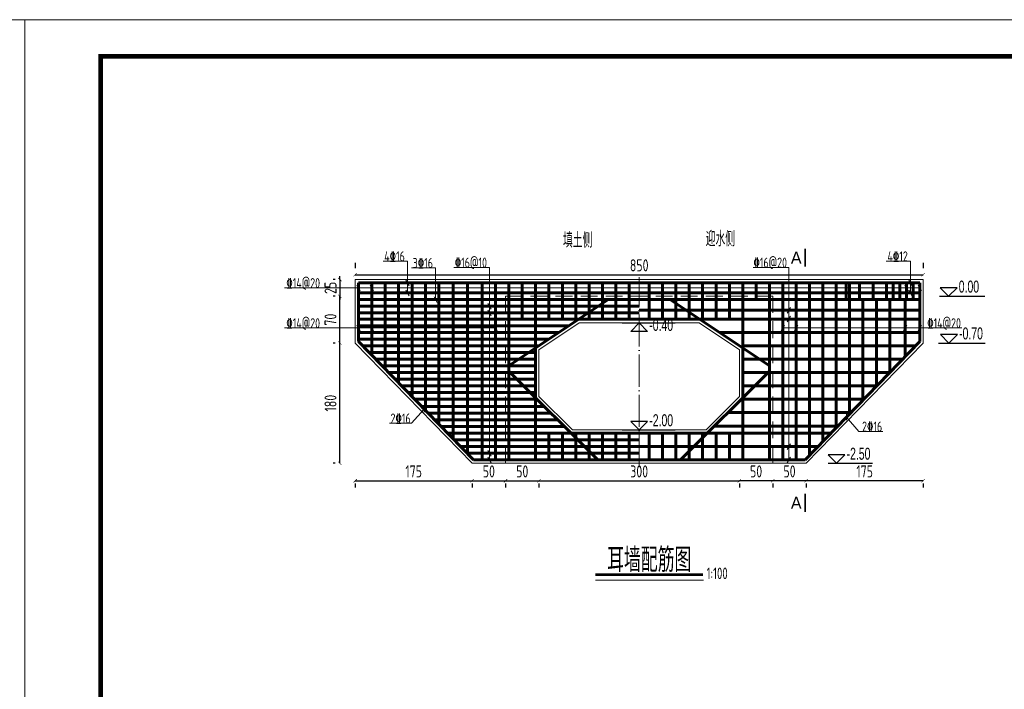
# Model space of a CAD drawing. Header units: inches. Extents: x 97745 to 142261, y 62673 to 100665.
# Tile 17 of 148: x 106750 to 108224, y 66595 to 67597. Entities that reach past the tile are written whole.
import ezdxf
from ezdxf.enums import TextEntityAlignment as Align

# ---------------------------------------------------------------- set-up
doc = ezdxf.new("R2010")
doc.units = ezdxf.units.IN
doc.header["$MEASUREMENT"] = 0
doc.linetypes.add('ACAD_ISO04W100', pattern=[30, 24, -3, 0, -3])
doc.linetypes.add('DASHED', pattern=[0.75, 0.5, -0.25])
doc.layers.get('0').update_dxf_attribs({"lineweight": 15})
for name, color, linetype, lineweight in [('00、4细实线', 4, 'Continuous', 18), ('00、5虚线', 2, 'DASHED', 18), ('BM1', 7, 'Continuous', 15), ('中心线', 3, 'ACAD_ISO04W100', 18), ('标注', 3, 'Continuous', 18), ('细线', 7, 'Continuous', 25), ('钢筋', 1, 'Continuous', 60)]:
    doc.layers.add(name, color=color, linetype=linetype, lineweight=lineweight)
doc.layers.add('断面标高标注', color=3, linetype='Continuous')
doc.styles.add('02、常用', font='tssdeng1.shx', dxfattribs={"width": 0.75, "bigfont": 'hztxt-01.shx'})
doc.styles.add('03、he-e', font='hztxt_e.shx', dxfattribs={"width": 0.65, "bigfont": 'hztxt.shx'})
doc.styles.add('HZTXT', font='tssdeng.shx', dxfattribs={"width": 0.75, "bigfont": 'hztxt.shx'})
doc.styles.add('三级钢', font='tssdeng.shx', dxfattribs={"width": 0.7, "height": 30, "bigfont": 'hztxt.shx'})
doc.dimstyles.new('3', dxfattribs={"dimtxt": 25, "dimasz": 12, "dimexe": 10, "dimexo": 30, "dimgap": 5, "dimtad": 1, "dimdec": 0, "dimzin": 0, "dimdsep": 46, "dimtxsty": 'HZTXT', "dimblk": 'ARCHTICK', "dimcen": 0, "dimclrt": 7, "dimazin": 2, "dimtfac": 1, "dimtdec": 0, "dimtix": 1, "dimtmove": 2, "dimatfit": 3, "dimfxl": 250, "dimtolj": 1, "dimtzin": 0, "dimarcsym": 0})

# ---------------------------------------------------------------- blocks, each defined once
blk = doc.blocks.new('_ArchTick')
at = {"color": 0, "linetype": 'ByBlock', "const_width": 0.15}
blk.add_lwpolyline([(-0.5, -0.5), (0.5, 0.5)], dxfattribs=at)
blk = doc.blocks.new('*D1029')
at = {"color": 0, "lineweight": -2}
for p, q in [((107252.2, 67233.4), (107252.2, 67225.6)), ((108102.2, 67233.4), (108102.2, 67225.6)), ((107252.2, 67215.6), (108102.2, 67215.6))]:
    blk.add_line(p, q, dxfattribs=at)
at = {"color": 0, "lineweight": -2, "xscale": 5, "yscale": 5, "zscale": 5, "rotation": 180}
blk.add_blockref('_ArchTick', (107252.2, 67215.6), dxfattribs=at)
at = {"color": 0, "lineweight": -2, "xscale": 5, "yscale": 5, "zscale": 5}
blk.add_blockref('_ArchTick', (108102.2, 67215.6), dxfattribs=at)
at = {"color": 7, "insert": (107677.2, 67229.6), "char_height": 18, "attachment_point": 5, "style": 'HZTXT'}
blk.add_mtext('\\A1;850', dxfattribs=at)
blk = doc.blocks.new('*D1030')
at = {"color": 0, "lineweight": -2}
for p, q in [((107252.2, 66907.3), (107427.2, 66907.3)), ((107252.2, 66903.4), (107252.2, 66897.3)), ((107427.2, 66903.4), (107427.2, 66897.3))]:
    blk.add_line(p, q, dxfattribs=at)
at = {"color": 0, "lineweight": -2, "xscale": 5, "yscale": 5, "zscale": 5, "rotation": 180}
blk.add_blockref('_ArchTick', (107252.2, 66907.3), dxfattribs=at)
at = {"color": 0, "lineweight": -2, "xscale": 5, "yscale": 5, "zscale": 5}
blk.add_blockref('_ArchTick', (107427.2, 66907.3), dxfattribs=at)
at = {"color": 7, "insert": (107339.7, 66921.3), "char_height": 18, "attachment_point": 5, "style": 'HZTXT'}
blk.add_mtext('\\A1;175', dxfattribs=at)
blk = doc.blocks.new('*D1031')
at = {"color": 0, "lineweight": -2}
for p, q in [((107427.2, 66907.3), (107477.2, 66907.3)), ((107427.2, 66903.4), (107427.2, 66897.3)), ((107477.2, 66903.4), (107477.2, 66897.3))]:
    blk.add_line(p, q, dxfattribs=at)
at = {"color": 0, "lineweight": -2, "xscale": 5, "yscale": 5, "zscale": 5, "rotation": 180}
blk.add_blockref('_ArchTick', (107427.2, 66907.3), dxfattribs=at)
at = {"color": 0, "lineweight": -2, "xscale": 5, "yscale": 5, "zscale": 5}
blk.add_blockref('_ArchTick', (107477.2, 66907.3), dxfattribs=at)
at = {"color": 7, "insert": (107452.2, 66921.3), "char_height": 18, "attachment_point": 5, "style": 'HZTXT'}
blk.add_mtext('\\A1;50', dxfattribs=at)
blk = doc.blocks.new('*D1032')
at = {"color": 0, "lineweight": -2}
for p, q in [((107477.2, 66907.3), (107527.2, 66907.3)), ((107477.2, 66903.4), (107477.2, 66897.3)), ((107527.2, 66903.4), (107527.2, 66897.3))]:
    blk.add_line(p, q, dxfattribs=at)
at = {"color": 0, "lineweight": -2, "xscale": 5, "yscale": 5, "zscale": 5, "rotation": 180}
blk.add_blockref('_ArchTick', (107477.2, 66907.3), dxfattribs=at)
at = {"color": 0, "lineweight": -2, "xscale": 5, "yscale": 5, "zscale": 5}
blk.add_blockref('_ArchTick', (107527.2, 66907.3), dxfattribs=at)
at = {"color": 7, "insert": (107502.2, 66921.3), "char_height": 18, "attachment_point": 5, "style": 'HZTXT'}
blk.add_mtext('\\A1;50', dxfattribs=at)
blk = doc.blocks.new('*D1033')
at = {"color": 0, "lineweight": -2}
for p, q in [((107527.2, 66907.3), (107827.2, 66907.3)), ((107527.2, 66903.4), (107527.2, 66897.3)), ((107827.2, 66903.4), (107827.2, 66897.3))]:
    blk.add_line(p, q, dxfattribs=at)
at = {"color": 0, "lineweight": -2, "xscale": 5, "yscale": 5, "zscale": 5, "rotation": 180}
blk.add_blockref('_ArchTick', (107527.2, 66907.3), dxfattribs=at)
at = {"color": 0, "lineweight": -2, "xscale": 5, "yscale": 5, "zscale": 5}
blk.add_blockref('_ArchTick', (107827.2, 66907.3), dxfattribs=at)
at = {"color": 7, "insert": (107677.2, 66921.3), "char_height": 18, "attachment_point": 5, "style": 'HZTXT'}
blk.add_mtext('\\A1;300', dxfattribs=at)
blk = doc.blocks.new('*D1034')
at = {"color": 0, "lineweight": -2}
for p, q in [((107222.2, 67113.4), (107219.2, 67113.4)), ((107229.2, 66933.4), (107229.2, 67113.4)), ((107222.2, 66933.4), (107219.2, 66933.4))]:
    blk.add_line(p, q, dxfattribs=at)
at = {"color": 0, "lineweight": -2, "xscale": 5, "yscale": 5, "zscale": 5}
for p, rotation in [((107229.2, 67113.4), 90), ((107229.2, 66933.4), 270)]:
    blk.add_blockref('_ArchTick', p, dxfattribs=dict(at, rotation=rotation))
at = {"color": 7, "insert": (107215.2, 67023.4), "char_height": 18, "attachment_point": 5, "rotation": 90, "style": 'HZTXT'}
blk.add_mtext('\\A1;180', dxfattribs=at)
blk = doc.blocks.new('*D1035')
at = {"color": 0, "lineweight": -2}
for p, q in [((107222.2, 67183.4), (107219.2, 67183.4)), ((107229.2, 67113.4), (107229.2, 67183.4)), ((107222.2, 67113.4), (107219.2, 67113.4))]:
    blk.add_line(p, q, dxfattribs=at)
at = {"color": 0, "lineweight": -2, "xscale": 5, "yscale": 5, "zscale": 5}
for p, rotation in [((107229.2, 67183.4), 90), ((107229.2, 67113.4), 270)]:
    blk.add_blockref('_ArchTick', p, dxfattribs=dict(at, rotation=rotation))
at = {"color": 7, "insert": (107215.2, 67148.4), "char_height": 18, "attachment_point": 5, "rotation": 90, "style": 'HZTXT'}
blk.add_mtext('\\A1;70', dxfattribs=at)
blk = doc.blocks.new('*D1036')
at = {"color": 0, "lineweight": -2}
for p, q in [((108102.2, 66907.3), (107927.2, 66907.3)), ((107927.2, 66903.4), (107927.2, 66897.3)), ((108102.2, 66903.4), (108102.2, 66897.3))]:
    blk.add_line(p, q, dxfattribs=at)
at = {"color": 0, "lineweight": -2, "xscale": 5, "yscale": 5, "zscale": 5, "rotation": 180}
blk.add_blockref('_ArchTick', (107927.2, 66907.3), dxfattribs=at)
at = {"color": 0, "lineweight": -2, "xscale": 5, "yscale": 5, "zscale": 5}
blk.add_blockref('_ArchTick', (108102.2, 66907.3), dxfattribs=at)
at = {"color": 7, "insert": (108014.7, 66921.3), "char_height": 18, "attachment_point": 5, "style": 'HZTXT'}
blk.add_mtext('\\A1;175', dxfattribs=at)
blk = doc.blocks.new('*D1037')
at = {"color": 0, "lineweight": -2}
for p, q in [((107927.2, 66907.3), (107877.2, 66907.3)), ((107877.2, 66903.4), (107877.2, 66897.3)), ((107927.2, 66903.4), (107927.2, 66897.3))]:
    blk.add_line(p, q, dxfattribs=at)
at = {"color": 0, "lineweight": -2, "xscale": 5, "yscale": 5, "zscale": 5, "rotation": 180}
blk.add_blockref('_ArchTick', (107877.2, 66907.3), dxfattribs=at)
at = {"color": 0, "lineweight": -2, "xscale": 5, "yscale": 5, "zscale": 5}
blk.add_blockref('_ArchTick', (107927.2, 66907.3), dxfattribs=at)
at = {"color": 7, "insert": (107902.2, 66921.3), "char_height": 18, "attachment_point": 5, "style": 'HZTXT'}
blk.add_mtext('\\A1;50', dxfattribs=at)
blk = doc.blocks.new('*D1038')
at = {"color": 0, "lineweight": -2}
for p, q in [((107877.2, 66907.3), (107827.2, 66907.3)), ((107827.2, 66903.4), (107827.2, 66897.3)), ((107877.2, 66903.4), (107877.2, 66897.3))]:
    blk.add_line(p, q, dxfattribs=at)
at = {"color": 0, "lineweight": -2, "xscale": 5, "yscale": 5, "zscale": 5, "rotation": 180}
blk.add_blockref('_ArchTick', (107827.2, 66907.3), dxfattribs=at)
at = {"color": 0, "lineweight": -2, "xscale": 5, "yscale": 5, "zscale": 5}
blk.add_blockref('_ArchTick', (107877.2, 66907.3), dxfattribs=at)
at = {"color": 7, "insert": (107852.2, 66921.3), "char_height": 18, "attachment_point": 5, "style": 'HZTXT'}
blk.add_mtext('\\A1;50', dxfattribs=at)
blk = doc.blocks.new('*D1068')
at = {"color": 0, "lineweight": -2}
for p, q in [((107222.2, 67208.4), (107219.2, 67208.4)), ((107229.2, 67208.4), (107229.2, 67213.4)), ((107229.2, 67208.4), (107229.2, 67183.4)), ((107222.2, 67183.4), (107219.2, 67183.4)), ((107229.2, 67183.4), (107229.2, 67178.4))]:
    blk.add_line(p, q, dxfattribs=at)
at = {"color": 0, "lineweight": -2, "xscale": 5, "yscale": 5, "zscale": 5}
for p, rotation in [((107229.2, 67208.4), 270), ((107229.2, 67183.4), 90)]:
    blk.add_blockref('_ArchTick', p, dxfattribs=dict(at, rotation=rotation))
at = {"color": 7, "insert": (107215.2, 67195.9), "char_height": 18, "attachment_point": 5, "rotation": 90, "style": 'HZTXT'}
blk.add_mtext('\\A1;25', dxfattribs=at)

msp = doc.modelspace()

# ---------------------------------------------------------------- linework, layer by layer
at = {"ltscale": 5}
msp.add_line((107773.327, 66758.688), (107611.601, 66758.688), dxfattribs=at)
at = {"layer": '00、4细实线'}
for p, q in [((107330.247, 67235.841), (107293.852, 67235.841)), ((107330.247, 67188.386), (107330.247, 67235.841)), ((108083.215, 67235.841), (108046.82, 67235.841)), ((108083.215, 67188.386), (108083.215, 67235.841)), ((107372.584, 67225.841), (107336.19, 67225.841)), ((107372.584, 67178.386), (107372.584, 67225.841)), ((107453.152, 67226.525), (107399.839, 67226.525)), ((107453.152, 66938.386), (107453.152, 67226.525)), ((107901.202, 67226.525), (107847.889, 67226.525)), ((107901.202, 66938.386), (107901.202, 67226.525)), ((107327.794, 67207.635), (107332.701, 67199.137)), ((108080.761, 67207.635), (108085.668, 67199.137)), ((108097.177, 67195.855), (107146.261, 67195.855)), ((107254.724, 67200.104), (107259.63, 67191.605)), ((107274.724, 67200.104), (107279.63, 67191.605)), ((107327.794, 67192.635), (107332.701, 67184.137)), ((108074.724, 67200.104), (108079.63, 67191.605)), ((108080.761, 67192.635), (108085.668, 67184.137)), ((108094.724, 67200.104), (108099.63, 67191.605)), ((107370.131, 67182.635), (107375.038, 67174.137)), ((107450.699, 67172.635), (107455.605, 67164.137)), ((107450.699, 67162.635), (107455.605, 67154.137)), ((107903.655, 67166.541), (107898.749, 67158.042)), ((107527.177, 67103.386), (107587.177, 67143.386)), ((107827.177, 67103.386), (107767.177, 67143.386)), ((107903.655, 67153.467), (107898.749, 67144.968)), ((107462.177, 67135.886), (107146.261, 67135.886)), ((107254.724, 67140.135), (107259.63, 67131.637)), ((107274.724, 67140.135), (107279.63, 67131.637)), ((107439.724, 67140.135), (107444.63, 67131.637)), ((107459.724, 67140.135), (107464.63, 67131.637)), ((107894.63, 67140.135), (107889.724, 67131.637)), ((107892.177, 67135.886), (108160.07, 67135.886)), ((107914.63, 67140.135), (107909.724, 67131.637)), ((108077.63, 67140.135), (108072.724, 67131.637)), ((108099.63, 67140.135), (108094.724, 67131.637)), ((107577.282, 66983.386), (107527.177, 67033.491)), ((107777.28, 66983.386), (107827.177, 67033.283)), ((107336.6, 66993.264), (107355.305, 67014.484)), ((107355.305, 67010.067), (107355.305, 67018.901)), ((107987.342, 66997.924), (107987.342, 67006.759)), ((108006.047, 66981.121), (107987.342, 67002.341)), ((107336.6, 66993.264), (107303.347, 66993.264)), ((108006.047, 66981.121), (108041.674, 66981.121)), ((107450.699, 66952.635), (107455.605, 66944.137)), ((107903.655, 66962.635), (107898.749, 66954.137)), ((107450.699, 66942.635), (107455.605, 66934.137)), ((107903.655, 66942.635), (107898.749, 66934.137))]:
    msp.add_line(p, q, dxfattribs=at)
at = {"layer": '00、4细实线', "ltscale": 2}
for p, q in [((107252.177, 67183.386), (107252.177, 67208.386)), ((107252.177, 67208.386), (108102.177, 67208.386)), ((108102.177, 67208.386), (108102.177, 67183.386)), ((107252.177, 67183.386), (107252.177, 67113.386)), ((108102.177, 67183.386), (108102.177, 67113.386)), ((107252.177, 67113.386), (107427.177, 66933.386)), ((108102.177, 67113.386), (107927.177, 66933.386)), ((107427.177, 66933.386), (107477.177, 66933.386)), ((107477.177, 66933.386), (107677.177, 66933.386)), ((107877.177, 66933.386), (107677.177, 66933.386)), ((107927.177, 66933.386), (107877.177, 66933.386))]:
    msp.add_line(p, q, dxfattribs=at)
at = {"layer": '00、4细实线', "const_width": 2.16}
for points in [[(107925.687, 67254.509), (107925.687, 67227.509)], [(107925.687, 66860.805), (107925.687, 66887.805)]]:
    msp.add_lwpolyline(points, dxfattribs=at)
at = {"layer": '00、4细实线'}
for points in [[(107587.177, 67143.386), (107677.177, 67143.386)], [(107767.177, 67143.386), (107677.177, 67143.386)], [(107527.177, 67033.491), (107527.177, 67103.386)], [(107827.177, 67033.283), (107827.177, 67103.386)], [(107677.177, 66983.386), (107577.282, 66983.386)], [(107677.177, 66983.386), (107777.28, 66983.386)]]:
    msp.add_lwpolyline(points, dxfattribs=at)
at = {"layer": '00、5虚线', "ltscale": 50}
for points in [[(107677.177, 66933.386), (107477.177, 66933.386), (107477.177, 67183.386), (107677.177, 67183.386)], [(107677.177, 66933.386), (107877.177, 66933.386), (107877.177, 67183.386), (107677.177, 67183.386)]]:
    msp.add_lwpolyline(points, dxfattribs=at)
at = {"layer": 'BM1', "const_width": 0.677}
for points in [[(103884.392, 67596.782), (106757.447, 67596.782), (106757.447, 65565.11), (103884.392, 65565.11), (103884.392, 67596.782)], [(106757.447, 67596.782), (109630.502, 67596.782), (109630.502, 65565.11), (106757.447, 65565.11), (106757.447, 67596.782)]]:
    msp.add_lwpolyline(points, dxfattribs=at)
at = {"layer": 'BM1'}
for points in [[(103884.392, 67596.782), (106757.447, 67596.782), (106757.447, 65565.11), (103884.392, 65565.11)], [(106757.447, 67596.782), (109630.502, 67596.782), (109630.502, 65565.11), (106757.447, 65565.11)]]:
    msp.add_lwpolyline(points, close=True, dxfattribs=at)
at = {"layer": 'BM1', "color": 0, "linetype": 'Continuous', "const_width": 6.771}
msp.add_lwpolyline([(106871.104, 65598.964), (106871.104, 67542.406), (109596.648, 67542.406), (109596.648, 65598.964)], close=True, dxfattribs=at)
at = {"layer": '中心线', "ltscale": 2}
msp.add_line((107677.177, 66927.79), (107677.177, 67211.904), dxfattribs=at)
msp.add_line((107677.177, 66927.79), (107677.177, 67211.904), dxfattribs=at)
at = {"layer": '断面标高标注'}
for p, q in [((108126.884, 67183.372), (108194.362, 67183.372)), ((107651.977, 67143.386), (107731.158, 67143.386)), ((108125.02, 67113.386), (108194.88, 67113.386)), ((107651.977, 66983.386), (107731.158, 66983.386)), ((107960.28, 66933.386), (108026.526, 66933.386))]:
    msp.add_line(p, q, dxfattribs=at)
for points in [[(108127.783, 67195.97), (108140.381, 67183.372), (108152.979, 67195.97)], [(107664.579, 67130.788), (107677.177, 67143.386), (107689.775, 67130.788)], [(108128.301, 67125.984), (108140.899, 67113.386), (108153.497, 67125.984)], [(107664.579, 66995.984), (107677.177, 66983.386), (107689.775, 66995.984)], [(107959.947, 66945.984), (107972.545, 66933.386), (107985.143, 66945.984)]]:
    msp.add_lwpolyline(points, close=True, dxfattribs=at)
at = {"layer": '细线', "ltscale": 5, "const_width": 4}
msp.add_lwpolyline([(107611.601, 66766.947), (107772.919, 66766.947)], dxfattribs=at)
at = {"layer": '钢筋'}
for p, q in [((107257.177, 67178.386), (107257.177, 67203.386)), ((107257.177, 67203.386), (108097.177, 67203.386)), ((107277.177, 67178.386), (107277.177, 67203.386)), ((107297.177, 67178.386), (107297.177, 67203.386)), ((107317.177, 67178.386), (107317.177, 67203.386)), ((107337.177, 67178.386), (107337.177, 67203.386)), ((107357.177, 67178.386), (107357.177, 67203.386)), ((107377.177, 67178.386), (107377.177, 67203.386)), ((107398.734, 67178.386), (107398.734, 67203.386)), ((107420.18, 67178.386), (107420.18, 67203.386)), ((107442.177, 67178.386), (107442.177, 67203.386)), ((107462.177, 67178.386), (107462.177, 67203.386)), ((107482.177, 67178.386), (107482.177, 67203.386)), ((107502.177, 67149.218), (107502.177, 67203.386)), ((107522.177, 67149.218), (107522.177, 67203.386)), ((107542.177, 67149.218), (107542.177, 67203.386)), ((107562.177, 67149.218), (107562.177, 67203.386)), ((107582.177, 67149.218), (107582.177, 67203.386)), ((107602.177, 67149.218), (107602.177, 67203.386)), ((107622.177, 67149.218), (107622.177, 67203.386)), ((107642.177, 67149.218), (107642.177, 67203.386)), ((107662.177, 67149.218), (107662.177, 67203.386)), ((107692.177, 67149.218), (107692.177, 67203.386)), ((107712.177, 67178.386), (107712.177, 67203.386)), ((107732.177, 67178.386), (107732.177, 67203.386)), ((107752.177, 67178.386), (107752.177, 67203.386)), ((107772.177, 67178.386), (107772.177, 67203.386)), ((107792.177, 67178.386), (107792.177, 67203.386)), ((107812.177, 67178.386), (107812.177, 67203.386)), ((107832.177, 67178.386), (107832.177, 67203.386)), ((107852.177, 67178.386), (107852.177, 67203.386)), ((107872.177, 67178.386), (107872.177, 67203.386)), ((107892.177, 67178.386), (107892.177, 67203.386)), ((107912.177, 67178.386), (107912.177, 67203.386)), ((107932.177, 67178.386), (107932.177, 67203.386)), ((107952.177, 67178.386), (107952.177, 67203.386)), ((107972.177, 67178.386), (107972.177, 67203.386)), ((107987.177, 67178.386), (107987.177, 67203.386)), ((107992.177, 67178.386), (107992.177, 67203.386)), ((108007.177, 67178.386), (108007.177, 67203.386)), ((108027.177, 67178.386), (108027.177, 67203.386)), ((108047.177, 67178.386), (108047.177, 67203.386)), ((108057.177, 67178.386), (108057.177, 67203.386)), ((108067.177, 67178.386), (108067.177, 67203.386)), ((108077.177, 67178.386), (108077.177, 67203.386)), ((108087.177, 67178.386), (108087.177, 67203.386)), ((108097.177, 67178.386), (108097.177, 67203.386)), ((108097.177, 67188.386), (107257.177, 67188.386)), ((107257.177, 67178.386), (107522.177, 67178.386)), ((107277.177, 67094.845), (107277.177, 67178.386)), ((107297.177, 67074.273), (107297.177, 67178.386)), ((107317.177, 67053.702), (107317.177, 67178.386)), ((107337.177, 67033.13), (107337.177, 67178.386)), ((107357.177, 67012.559), (107357.177, 67178.386)), ((107377.177, 66991.987), (107377.177, 67178.386)), ((107398.734, 66969.815), (107398.734, 67178.386)), ((107420.18, 66947.756), (107420.18, 67178.386)), ((107442.177, 66938.386), (107442.177, 67178.386)), ((107462.177, 66938.386), (107462.177, 67178.386)), ((107482.177, 66938.386), (107482.177, 67178.386)), ((107482.177, 67079.395), (107630.663, 67178.386)), ((107522.177, 67178.386), (107677.177, 67178.386)), ((107522.177, 66938.386), (107522.177, 67178.386)), ((107542.177, 67149.218), (107542.177, 67178.386)), ((107562.177, 67149.218), (107562.177, 67178.386)), ((107582.177, 67149.218), (107582.177, 67178.386)), ((107602.177, 67149.218), (107602.177, 67178.386)), ((107622.177, 67149.218), (107622.177, 67178.386)), ((107642.177, 67149.218), (107642.177, 67178.386)), ((107662.177, 67149.218), (107662.177, 67178.386)), ((107832.177, 67178.386), (107677.177, 67178.386)), ((107692.177, 67149.218), (107692.177, 67178.386)), ((107712.177, 67149.218), (107712.177, 67178.386)), ((107872.177, 67079.395), (107723.691, 67178.386)), ((107732.177, 67149.218), (107732.177, 67178.386)), ((107752.177, 67149.218), (107752.177, 67178.386)), ((107772.177, 67149.218), (107772.177, 67178.386)), ((107792.177, 67149.218), (107792.177, 67178.386)), ((107812.177, 67149.218), (107812.177, 67178.386)), ((108097.177, 67178.386), (107832.177, 67178.386)), ((107832.177, 66938.386), (107832.177, 67178.386)), ((107872.177, 66938.386), (107872.177, 67178.386)), ((107892.177, 66938.386), (107892.177, 67178.386)), ((107912.177, 66938.386), (107912.177, 67178.386)), ((107932.177, 66945.362), (107932.177, 67178.386)), ((107952.177, 66966.02), (107952.177, 67178.386)), ((107972.177, 66986.678), (107972.177, 67178.386)), ((107992.177, 67007.336), (107992.177, 67178.386)), ((108012.177, 67027.993), (108012.177, 67178.386)), ((108032.177, 67048.651), (108032.177, 67178.386)), ((108052.177, 67069.309), (108052.177, 67178.386)), ((108075.177, 67093.066), (108075.177, 67178.386)), ((107257.177, 67168.386), (107677.177, 67168.386)), ((107257.177, 67158.386), (107677.177, 67158.386)), ((108097.177, 67162.292), (107677.177, 67162.292)), ((107257.177, 67149.218), (107677.177, 67149.218)), ((108097.177, 67149.218), (107677.177, 67149.218)), ((107257.177, 67139.218), (107571.91, 67139.218)), ((107257.177, 67129.218), (107556.91, 67129.218)), ((108097.177, 67129.218), (107797.444, 67129.218)), ((107257.177, 67119.218), (107541.91, 67119.218)), ((107263.203, 67109.218), (107526.91, 67109.218)), ((107272.925, 67099.218), (107522.177, 67099.218)), ((108090.815, 67109.218), (107832.177, 67109.218)), ((107282.648, 67089.218), (107522.177, 67089.218)), ((108071.452, 67089.218), (107832.177, 67089.218)), ((107292.37, 67079.218), (107522.177, 67079.218)), ((107302.092, 67069.218), (107522.177, 67069.218)), ((107615.21, 66938.386), (107482.177, 67071.419)), ((107739.144, 66938.386), (107872.177, 67071.419)), ((108052.088, 67069.218), (107832.177, 67069.218)), ((107311.814, 67059.218), (107522.177, 67059.218)), ((107321.537, 67049.218), (107522.177, 67049.218)), ((107331.259, 67039.218), (107522.177, 67039.218)), ((108032.725, 67049.218), (107832.177, 67049.218)), ((107340.981, 67029.218), (107522.177, 67029.218)), ((108013.362, 67029.218), (107829.975, 67029.218)), ((107351.512, 67018.386), (107535.21, 67018.386)), ((107993.999, 67009.218), (107809.975, 67009.218)), ((107361.234, 67008.386), (107545.21, 67008.386)), ((107370.956, 66998.386), (107555.21, 66998.386)), ((107380.678, 66988.386), (107565.21, 66988.386)), ((107974.636, 66989.218), (107789.975, 66989.218)), ((107390.401, 66978.386), (107677.177, 66978.386)), ((107400.123, 66968.386), (107677.177, 66968.386)), ((107542.177, 66938.386), (107542.177, 66978.386)), ((107562.177, 66938.386), (107562.177, 66978.386)), ((107582.177, 66938.386), (107582.177, 66978.386)), ((107602.177, 66938.386), (107602.177, 66978.386)), ((107622.177, 66938.386), (107622.177, 66978.386)), ((107642.177, 66938.386), (107642.177, 66978.386)), ((107662.177, 66938.386), (107662.177, 66978.386)), ((107964.149, 66978.386), (107677.177, 66978.386)), ((107692.177, 66938.386), (107692.177, 66978.386)), ((107712.177, 66938.386), (107712.177, 66978.386)), ((107732.177, 66938.386), (107732.177, 66978.386)), ((107752.177, 66938.386), (107752.177, 66978.386)), ((107772.177, 66938.386), (107772.177, 66978.386)), ((107792.177, 66938.386), (107792.177, 66978.386)), ((107812.177, 66938.386), (107812.177, 66978.386)), ((107409.845, 66958.386), (107677.177, 66958.386)), ((107944.786, 66958.386), (107677.177, 66958.386)), ((107419.567, 66948.386), (107677.177, 66948.386))]:
    msp.add_line(p, q, dxfattribs=at)
at = {"layer": '钢筋', "ltscale": 2}
for p, q in [((107677.177, 67178.386), (107257.177, 67178.386)), ((107257.177, 67178.386), (107257.177, 67115.416)), ((107677.177, 67178.386), (108097.177, 67178.386)), ((108097.177, 67178.386), (108097.177, 67115.789)), ((107257.177, 67115.416), (107429.289, 66938.386)), ((108097.177, 67115.789), (107925.423, 66938.386)), ((107429.289, 66938.386), (107477.177, 66938.386)), ((107477.177, 66938.386), (107677.177, 66938.386)), ((107877.177, 66938.386), (107677.177, 66938.386)), ((107925.423, 66938.386), (107877.177, 66938.386))]:
    msp.add_line(p, q, dxfattribs=at)

# ---------------------------------------------------------------- texts
at = {"ltscale": 5, "style": '三级钢', "width": 0.7}
msp.add_text('耳墙配筋图', height=36, dxfattribs=at).set_placement((107692.26, 66770.811), align=Align.CENTER)
msp.add_text('1:100', height=17.5, dxfattribs=at).set_placement((107778.16, 66760.064))
at = {"layer": '00、4细实线', "style": '03、he-e'}
for p in [(107920.287, 67241.009), (107920.287, 66874.305)]:
    msp.add_text('A', height=18, dxfattribs=at).set_placement(p, align=Align.MIDDLE_RIGHT)
at = {"layer": '断面标高标注', "color": 3, "style": '03、he-e', "width": 0.65}
for s, p in [('0.00', (108155.501, 67183.372)), ('-0.40', (107692.297, 67126.029)), ('-0.70', (108156.019, 67113.386)), ('-2.00', (107692.297, 66983.386)), ('-2.50', (107987.665, 66933.386))]:
    msp.add_text(s, height=18, dxfattribs=at).set_placement(p, align=Align.BOTTOM_LEFT)
at = {"layer": '标注', "color": 3, "style": '03、he-e', "width": 0.65}
for s, p in [('填土侧', (107563.213, 67256.012)), ('迎水侧', (107776.802, 67257.987))]:
    msp.add_text(s, height=22.5, dxfattribs=at).set_placement(p)
at = {"layer": '细线', "ltscale": 5, "style": '02、常用', "width": 0.75}
for s, p in [('4%%13216', (107311.053, 67243.052)), ('4%%13212', (108064.02, 67243.052)), ('3%%13216', (107353.39, 67233.052)), ('%%13216@10', (107425.252, 67233.736)), ('%%13216@20', (107873.302, 67233.736)), ('%%13214@20', (107174.307, 67203.066)), ('%%13214@20', (107174.307, 67143.098)), ('%%13214@20', (108133.518, 67143.098)), ('2%%13216', (107320.125, 67000.476)), ('2%%13216', (108025.881, 66988.333))]:
    msp.add_text(s, height=15, dxfattribs=at).set_placement(p, align=Align.MIDDLE)

# ---------------------------------------------------------------- dimensions: what is measured, and where the dimension line sits
for base, p1, p2, picture, middle in [((108102.177, 67215.569), (107252.177, 67203.386), (108102.177, 67203.386), '*D1029', (107677.177, 67229.569)), ((107427.177, 66907.29), (107252.177, 66933.386), (107427.177, 66933.386), '*D1030', (107339.677, 66921.29)), ((107477.177, 66907.29), (107427.177, 66933.386), (107477.177, 66933.386), '*D1031', (107452.177, 66921.29)), ((107527.177, 66907.29), (107477.177, 66933.386), (107527.177, 66933.386), '*D1032', (107502.177, 66921.29)), ((107827.177, 66907.29), (107527.177, 66933.386), (107827.177, 66933.386), '*D1033', (107677.177, 66921.29))]:
    dim = msp.add_linear_dim(base=base, p1=p1, p2=p2, dimstyle='3', override={"dimtxt": 18, "dimasz": 5})
    dim.commit()
    dim.dimension.update_dxf_attribs({"geometry": picture, "text_midpoint": middle})
for base, p1, p2, angle, picture, middle in [((107229.227, 67183.386), (107252.177, 67208.386), (107252.177, 67183.386), 90, '*D1068', (107215.227, 67195.886)), ((107229.227, 67183.386), (107252.177, 67113.386), (107252.177, 67183.386), 90, '*D1035', (107215.227, 67148.386)), ((107229.227, 67113.386), (107252.177, 66933.386), (107252.177, 67113.386), 90, '*D1034', (107215.227, 67023.386)), ((107827.177, 66907.29), (107877.177, 66933.386), (107827.177, 66933.386), 180, '*D1038', (107852.177, 66921.29)), ((107877.177, 66907.29), (107927.177, 66933.386), (107877.177, 66933.386), 180, '*D1037', (107902.177, 66921.29)), ((107927.177, 66907.29), (108102.177, 66933.386), (107927.177, 66933.386), 180, '*D1036', (108014.677, 66921.29))]:
    dim = msp.add_linear_dim(base=base, p1=p1, p2=p2, angle=angle, dimstyle='3', override={"dimtxt": 18, "dimasz": 5})
    dim.commit()
    dim.dimension.update_dxf_attribs({"geometry": picture, "text_midpoint": middle})

doc.saveas('drawing.dxf')
